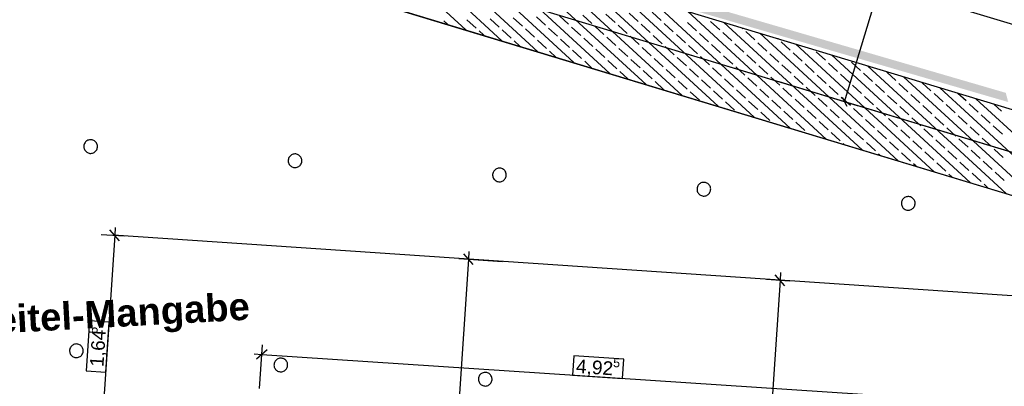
# Model space of a CAD drawing. Extents: x -779 to 790, y -208 to 633.
# Tile 213 of 232: x 237 to 381, y 264 to 318. Entities that reach past the tile are written whole.
import ezdxf
from ezdxf.lldxf.tags import DXFTag

# ---------------------------------------------------------------- set-up
doc = ezdxf.new("R2010")
doc.units = 0
doc.layers.get('0').update_dxf_attribs({"lineweight": 25})
for name, color, linetype, lineweight, true_color in [('01AFU Allgemein Bemaßung-A07F5V4RWF', 7, 'Continuous', 25, 0x848484), ('02 Raster Bemaßung', 7, 'Continuous', 25, 0x848484), ('02 Raster Gebäude-A07F5V4QWF', 7, 'Continuous', 25, 0x848484), ('20 Fundament-A07F5V4OWF', 7, 'Continuous', 25, 0x848484), ('20 Magerbeton Bohrungen', 7, 'Continuous', 25, 0x848484), ('20 Räume Innen', 9, 'Continuous', 25, 0x808080), ('30 Baugrubenplanung', 7, 'Continuous', 25, 0x848484), ('S_Mass', 150, 'Continuous', 25, 0x007fff)]:
    doc.layers.add(name, color=color, linetype=linetype, lineweight=lineweight, true_color=true_color)
doc.layers.add('02 Raster Gebäude-A07F5V53WF', color=7, linetype='Continuous', lineweight=13)
doc.layers.add('X_Allgemein', color=7, linetype='Continuous', lineweight=25)
doc.styles.get("Standard").update_dxf_attribs({"font": 'arial.ttf'})
tags = doc.linetypes.add('Raster-A07F5V4TWF', pattern=[0.2, 0.1, -0.05, 0, -0.05]).pattern_tags.tags
tags[10:11] = [DXFTag(74, 4), DXFTag(75, 0), DXFTag(340, '0'), DXFTag(46, 1.0), DXFTag(50, 0.0), DXFTag(44, 0.0), DXFTag(45, 0.0)]
tags[8:9] = [DXFTag(74, 4), DXFTag(75, 0), DXFTag(340, '0'), DXFTag(46, 1.0), DXFTag(50, 0.0), DXFTag(44, 0.0), DXFTag(45, 0.0)]
tags[6:7] = [DXFTag(74, 4), DXFTag(75, 0), DXFTag(340, '0'), DXFTag(46, 1.0), DXFTag(50, 0.0), DXFTag(44, 0.0), DXFTag(45, 0.0)]
tags[4:5] = [DXFTag(74, 4), DXFTag(75, 0), DXFTag(340, '0'), DXFTag(46, 1.0), DXFTag(50, 0.0), DXFTag(44, 0.0), DXFTag(45, 0.0)]
tags = doc.linetypes.add('Raster-A07F5V57WF', pattern=[0.2, 0.1, -0.05, 0, -0.05]).pattern_tags.tags
tags[10:11] = [DXFTag(74, 4), DXFTag(75, 0), DXFTag(340, '0'), DXFTag(46, 1.0), DXFTag(50, 0.0), DXFTag(44, 0.0), DXFTag(45, 0.0)]
tags[8:9] = [DXFTag(74, 4), DXFTag(75, 0), DXFTag(340, '0'), DXFTag(46, 1.0), DXFTag(50, 0.0), DXFTag(44, 0.0), DXFTag(45, 0.0)]
tags[6:7] = [DXFTag(74, 4), DXFTag(75, 0), DXFTag(340, '0'), DXFTag(46, 1.0), DXFTag(50, 0.0), DXFTag(44, 0.0), DXFTag(45, 0.0)]
tags[4:5] = [DXFTag(74, 4), DXFTag(75, 0), DXFTag(340, '0'), DXFTag(46, 1.0), DXFTag(50, 0.0), DXFTag(44, 0.0), DXFTag(45, 0.0)]
tags = doc.linetypes.add('Strichpunkt', pattern=[1, 0.5, -0.25, 0, -0.25]).pattern_tags.tags
tags[10:11] = [DXFTag(74, 4), DXFTag(75, 0), DXFTag(340, '0'), DXFTag(46, 1.0), DXFTag(50, 0.0), DXFTag(44, 0.0), DXFTag(45, 0.0)]
tags[8:9] = [DXFTag(74, 4), DXFTag(75, 0), DXFTag(340, '0'), DXFTag(46, 1.0), DXFTag(50, 0.0), DXFTag(44, 0.0), DXFTag(45, 0.0)]
tags[6:7] = [DXFTag(74, 4), DXFTag(75, 0), DXFTag(340, '0'), DXFTag(46, 1.0), DXFTag(50, 0.0), DXFTag(44, 0.0), DXFTag(45, 0.0)]
tags[4:5] = [DXFTag(74, 4), DXFTag(75, 0), DXFTag(340, '0'), DXFTag(46, 1.0), DXFTag(50, 0.0), DXFTag(44, 0.0), DXFTag(45, 0.0)]
tags = doc.linetypes.add('Wipeout_Contour-A07F5V4SWF', pattern=[1, 0, -1]).pattern_tags.tags
tags[6:7] = [DXFTag(74, 4), DXFTag(75, 0), DXFTag(340, '0'), DXFTag(46, 1.0), DXFTag(50, 0.0), DXFTag(44, 0.0), DXFTag(45, 0.0)]
tags[4:5] = [DXFTag(74, 4), DXFTag(75, 0), DXFTag(340, '0'), DXFTag(46, 1.0), DXFTag(50, 0.0), DXFTag(44, 0.0), DXFTag(45, 0.0)]

# ---------------------------------------------------------------- blocks, each defined once
blk = doc.blocks.new('Referenz-A07F5V4VWF', base_point=(-401.42, -176.34))
at = {"color": 0, "linetype": 'ByBlock', "lineweight": -2, "ltscale": 12.5}
for p, q in [((134.01, 366.96), (464.72, 266.69)), ((449.33, 283.89), (202.64, 358.69)), ((206.04, 345.12), (464.72, 266.69))]:
    blk.add_line(p, q, dxfattribs=at)
at = {"layer": '01AFU Allgemein Bemaßung-A07F5V4RWF', "color": 0, "lineweight": -2}
for p, q in [((250.54, 287.08), (250.47, 285.95)), ((250.47, 285.95), (248.25, 253.17)), ((248.47, 286.09), (251.87, 285.86)), ((251.16, 285.15), (249.77, 286.75)), ((348.58, 278.57), (347.19, 280.17)), ((347.96, 280.49), (347.89, 279.37)), ((347.89, 279.37), (344.47, 228.84)), ((345.89, 279.5), (349.29, 279.27))]:
    blk.add_line(p, q, dxfattribs=at)
at = {"layer": '01AFU Allgemein Bemaßung-A07F5V4RWF', "color": 0, "linetype": 'Wipeout_Contour-A07F5V4SWF', "lineweight": -2, "ltscale": 1.625}
for p, q in [((246.78, 273.43), (246.29, 266.08)), ((249.64, 273.23), (246.78, 273.43)), ((249.14, 265.88), (249.64, 273.23)), ((246.29, 266.08), (249.14, 265.88))]:
    blk.add_line(p, q, dxfattribs=at)
at = {"layer": '02 Raster Bemaßung', "color": 0, "lineweight": -2}
for p, q in [((302.95, 281.65), (301.56, 283.25)), ((302.33, 283.58), (302.26, 282.45)), ((302.26, 282.45), (299.2, 237.19)), ((300.85, 282.55), (307.24, 282.12)), ((271.67, 263.51), (272.1, 269.9)), ((270.88, 268.57), (272, 268.5)), ((272.8, 269.19), (271.2, 267.8)), ((272, 268.5), (370.31, 261.97))]:
    blk.add_line(p, q, dxfattribs=at)
at = {"layer": '02 Raster Bemaßung', "color": 0, "linetype": 'Wipeout_Contour-A07F5V4SWF', "lineweight": -2, "ltscale": 1.625}
for p, q in [((317.67, 268.3), (317.48, 265.45)), ((325.02, 267.81), (317.67, 268.3)), ((324.83, 264.96), (325.02, 267.81)), ((317.48, 265.45), (324.83, 264.96))]:
    blk.add_line(p, q, dxfattribs=at)
at = {"layer": '02 Raster Gebäude-A07F5V4QWF', "color": 0, "linetype": 'Raster-A07F5V4TWF', "lineweight": -2, "ltscale": 187.5}
blk.add_line((458.12, 274.96), (-306.45, 506.77), dxfattribs=at)
at = {"layer": '02 Raster Gebäude-A07F5V4QWF', "color": 0, "linetype": 'Strichpunkt', "lineweight": -2, "ltscale": 0.405}
blk.add_line((558.74, 265.12), (250.27, 285.97), dxfattribs=at)
at = {"layer": '20 Fundament-A07F5V4OWF', "color": 0, "lineweight": -2}
for p, q in [((449.33, 283.89), (202.64, 358.69)), ((206.04, 345.12), (464.72, 266.69)), ((301.88, 316.06), (281.62, 334.74)), ((307.16, 314.46), (286.89, 333.14)), ((312.43, 312.86), (292.17, 331.54)), ((317.71, 311.26), (297.44, 329.94)), ((322.98, 309.66), (302.72, 328.34)), ((328.26, 308.06), (307.99, 326.75)), ((333.53, 306.46), (313.27, 325.15)), ((338.81, 304.86), (318.55, 323.55)), ((344.08, 303.26), (323.82, 321.95)), ((349.36, 301.66), (329.1, 320.35)), ((330.5, 317.42), (329.18, 318.64)), ((354.63, 300.06), (334.37, 318.75)), ((299.24, 316.86), (298.65, 317.4)), ((303.37, 316.32), (302.04, 317.54)), ((306.76, 316.46), (305.43, 317.68)), ((310.15, 316.6), (308.83, 317.82)), ((313.54, 316.73), (312.22, 317.95)), ((316.93, 316.87), (315.61, 318.09)), ((320.32, 317.01), (319, 318.23)), ((323.72, 317.15), (322.39, 318.37)), ((327.11, 317.28), (325.78, 318.5)), ((339.05, 316.07), (337.72, 317.29)), ((304.52, 315.26), (303.81, 315.92)), ((308.52, 314.83), (307.2, 316.05)), ((311.91, 314.97), (310.59, 316.19)), ((315.31, 315.11), (313.98, 316.33)), ((318.7, 315.24), (317.37, 316.46)), ((322.09, 315.38), (320.77, 316.6)), ((325.48, 315.52), (324.16, 316.74)), ((328.87, 315.66), (327.55, 316.88)), ((332.26, 315.79), (330.94, 317.01)), ((335.66, 315.93), (334.33, 317.15)), ((359.91, 298.46), (339.65, 317.15)), ((342.44, 316.21), (342.28, 316.35)), ((344.2, 314.58), (342.88, 315.8)), ((309.79, 313.66), (308.96, 314.43)), ((313.68, 313.34), (312.35, 314.56)), ((317.07, 313.48), (315.75, 314.7)), ((320.46, 313.62), (319.14, 314.84)), ((323.85, 313.75), (322.53, 314.97)), ((327.24, 313.89), (325.92, 315.11)), ((330.64, 314.03), (329.31, 315.25)), ((334.03, 314.17), (332.71, 315.39)), ((337.42, 314.3), (336.1, 315.52)), ((340.81, 314.44), (339.49, 315.66)), ((365.18, 296.86), (344.92, 315.55)), ((347.6, 314.72), (347.56, 314.75)), ((349.36, 313.09), (348.04, 314.31)), ((315.07, 312.06), (314.12, 312.94)), ((318.83, 311.85), (317.51, 313.07)), ((322.23, 311.99), (320.9, 313.21)), ((325.62, 312.13), (324.29, 313.35)), ((329.01, 312.26), (327.69, 313.49)), ((332.4, 312.4), (331.08, 313.62)), ((335.79, 312.54), (334.47, 313.76)), ((339.18, 312.68), (337.86, 313.9)), ((342.58, 312.81), (341.25, 314.03)), ((345.97, 312.95), (344.64, 314.17)), ((370.46, 295.27), (350.2, 313.95)), ((320.34, 310.46), (319.28, 311.45)), ((323.99, 310.36), (322.67, 311.58)), ((327.38, 310.5), (326.06, 311.72)), ((330.77, 310.64), (329.45, 311.86)), ((334.17, 310.78), (332.84, 312)), ((337.56, 310.91), (336.23, 312.13)), ((340.95, 311.05), (339.63, 312.27)), ((344.34, 311.19), (343.02, 312.41)), ((347.73, 311.32), (346.41, 312.55)), ((351.12, 311.46), (349.8, 312.68)), ((354.52, 311.6), (353.19, 312.82)), ((375.74, 293.67), (355.47, 312.35)), ((329.15, 308.87), (327.82, 310.09)), ((332.54, 309.01), (331.22, 310.23)), ((335.93, 309.15), (334.61, 310.37)), ((339.32, 309.29), (338, 310.51)), ((342.71, 309.42), (341.39, 310.64)), ((346.11, 309.56), (344.78, 310.78)), ((349.5, 309.7), (348.17, 310.92)), ((352.89, 309.83), (351.57, 311.06)), ((356.28, 309.97), (354.96, 311.19)), ((359.67, 310.11), (358.35, 311.33)), ((381.01, 292.07), (360.75, 310.75)), ((325.62, 308.86), (324.43, 309.96)), ((334.3, 307.38), (332.98, 308.6)), ((337.7, 307.52), (336.37, 308.74)), ((341.09, 307.66), (339.76, 308.88)), ((344.48, 307.8), (343.16, 309.02)), ((347.87, 307.93), (346.55, 309.15)), ((351.26, 308.07), (349.94, 309.29)), ((354.65, 308.21), (353.33, 309.43)), ((358.05, 308.35), (356.72, 309.57)), ((361.44, 308.48), (360.11, 309.7)), ((364.83, 308.62), (363.51, 309.84)), ((386.29, 290.47), (366.02, 309.15)), ((330.89, 307.26), (329.59, 308.47)), ((339.46, 305.89), (338.14, 307.11)), ((342.85, 306.03), (341.53, 307.25)), ((346.24, 306.17), (344.92, 307.39)), ((349.63, 306.31), (348.31, 307.53)), ((353.03, 306.44), (351.7, 307.66)), ((356.42, 306.58), (355.1, 307.8)), ((359.81, 306.72), (358.49, 307.94)), ((363.2, 306.86), (361.88, 308.08)), ((366.59, 306.99), (365.27, 308.21)), ((369.99, 307.13), (368.66, 308.35)), ((391.56, 288.87), (371.3, 307.55)), ((336.07, 305.76), (334.74, 306.98)), ((348.01, 304.54), (346.68, 305.76)), ((351.4, 304.68), (350.08, 305.9)), ((354.79, 304.82), (353.47, 306.04)), ((358.18, 304.95), (356.86, 306.17)), ((361.57, 305.09), (360.25, 306.31)), ((364.97, 305.23), (363.64, 306.45)), ((368.36, 305.37), (367.03, 306.59)), ((371.75, 305.5), (370.43, 306.72)), ((375.14, 305.64), (373.94, 306.75)), ((396.84, 287.27), (376.57, 305.95)), ((341.22, 304.27), (339.9, 305.49)), ((344.62, 304.4), (343.29, 305.62)), ((353.16, 303.05), (351.84, 304.27)), ((356.56, 303.19), (355.23, 304.41)), ((359.95, 303.33), (358.62, 304.55)), ((363.34, 303.46), (362.02, 304.68)), ((366.73, 303.6), (365.41, 304.82)), ((370.12, 303.74), (368.8, 304.96)), ((373.51, 303.88), (372.19, 305.1)), ((376.91, 304.01), (375.58, 305.23)), ((380.3, 304.15), (379.21, 305.15)), ((346.38, 302.78), (345.06, 304)), ((349.77, 302.91), (348.45, 304.13)), ((358.32, 301.56), (357, 302.78)), ((361.71, 301.7), (360.39, 302.92)), ((365.1, 301.84), (363.78, 303.06)), ((368.5, 301.97), (367.17, 303.19)), ((371.89, 302.11), (370.56, 303.33)), ((375.28, 302.25), (373.96, 303.47)), ((378.67, 302.39), (377.35, 303.61)), ((351.54, 301.29), (350.21, 302.51)), ((354.93, 301.42), (353.61, 302.64)), ((366.87, 300.21), (365.55, 301.43)), ((370.26, 300.35), (368.94, 301.57)), ((373.65, 300.48), (372.33, 301.7)), ((377.04, 300.62), (375.72, 301.84)), ((380.44, 300.76), (379.11, 301.98)), ((352, 300.86), (351.98, 300.88)), ((356.69, 299.8), (355.37, 301.02)), ((360.09, 299.93), (358.76, 301.15)), ((363.48, 300.07), (362.15, 301.29)), ((372.03, 298.72), (370.7, 299.94)), ((375.42, 298.86), (374.09, 300.08)), ((378.81, 298.99), (377.49, 300.21)), ((357.27, 299.26), (357.13, 299.39)), ((361.85, 298.31), (360.53, 299.53)), ((365.24, 298.44), (363.92, 299.67)), ((368.63, 298.58), (367.31, 299.8)), ((377.18, 297.23), (375.86, 298.45)), ((380.57, 297.37), (379.25, 298.59)), ((362.55, 297.66), (362.29, 297.9)), ((367.01, 296.82), (365.68, 298.04)), ((370.4, 296.95), (369.07, 298.18)), ((373.79, 297.09), (372.47, 298.31)), ((367.82, 296.06), (367.45, 296.41)), ((372.16, 295.33), (370.84, 296.55)), ((375.55, 295.47), (374.23, 296.69)), ((378.95, 295.6), (377.62, 296.82)), ((373.1, 294.47), (372.6, 294.92)), ((377.32, 293.84), (376, 295.06)), ((380.71, 293.98), (379.39, 295.2)), ((378.37, 292.87), (377.76, 293.43))]:
    blk.add_line(p, q, dxfattribs=at)
at = {"layer": '20 Magerbeton Bohrungen', "color": 0, "lineweight": -2}
for p, q in [((206.04, 345.12), (464.72, 266.69)), ((246.64, 299.91), (246.51, 299.87)), ((246.76, 299.94), (246.64, 299.91)), ((246.89, 299.96), (246.76, 299.94)), ((247.02, 299.96), (246.89, 299.96)), ((247.15, 299.93), (247.02, 299.96)), ((247.28, 299.9), (247.15, 299.93)), ((247.4, 299.84), (247.28, 299.9)), ((245.94, 299.05), (245.93, 298.92)), ((245.93, 298.92), (245.95, 298.79)), ((245.96, 299.18), (245.94, 299.05)), ((245.95, 298.79), (245.98, 298.66)), ((246, 299.3), (245.96, 299.18)), ((245.98, 298.66), (246.03, 298.54)), ((246.05, 299.42), (246, 299.3)), ((246.03, 298.54), (246.09, 298.42)), ((246.12, 299.54), (246.05, 299.42)), ((246.2, 299.64), (246.12, 299.54)), ((246.29, 299.73), (246.2, 299.64)), ((246.4, 299.8), (246.29, 299.73)), ((246.51, 299.87), (246.4, 299.8)), ((247.51, 299.78), (247.4, 299.84)), ((247.61, 299.69), (247.51, 299.78)), ((247.7, 299.6), (247.61, 299.69)), ((247.78, 299.49), (247.7, 299.6)), ((247.75, 298.38), (247.82, 298.49)), ((247.84, 299.38), (247.78, 299.49)), ((247.82, 298.49), (247.87, 298.61)), ((247.89, 299.26), (247.84, 299.38)), ((247.87, 298.61), (247.91, 298.74)), ((247.92, 299.13), (247.89, 299.26)), ((247.91, 298.74), (247.93, 298.87)), ((247.93, 299), (247.92, 299.13)), ((247.93, 298.87), (247.93, 299)), ((246.09, 298.42), (246.17, 298.32)), ((246.17, 298.32), (246.26, 298.22)), ((246.26, 298.22), (246.36, 298.14)), ((246.36, 298.14), (246.47, 298.07)), ((246.47, 298.07), (246.59, 298.02)), ((246.59, 298.02), (246.71, 297.98)), ((246.71, 297.98), (246.84, 297.96)), ((246.84, 297.96), (246.97, 297.96)), ((246.97, 297.96), (247.1, 297.97)), ((247.1, 297.97), (247.23, 298)), ((247.23, 298), (247.35, 298.05)), ((247.35, 298.05), (247.47, 298.11)), ((247.47, 298.11), (247.57, 298.19)), ((247.57, 298.19), (247.67, 298.28)), ((247.67, 298.28), (247.75, 298.38)), ((275.89, 297.1), (275.87, 296.97)), ((275.93, 297.22), (275.89, 297.1)), ((275.98, 297.34), (275.93, 297.22)), ((276.05, 297.45), (275.98, 297.34)), ((276.13, 297.55), (276.05, 297.45)), ((276.23, 297.64), (276.13, 297.55)), ((276.33, 297.72), (276.23, 297.64)), ((276.45, 297.78), (276.33, 297.72)), ((276.57, 297.83), (276.45, 297.78)), ((276.7, 297.86), (276.57, 297.83)), ((276.83, 297.88), (276.7, 297.86)), ((276.96, 297.87), (276.83, 297.88)), ((277.09, 297.85), (276.96, 297.87)), ((277.21, 297.81), (277.09, 297.85)), ((277.33, 297.76), (277.21, 297.81)), ((277.44, 297.69), (277.33, 297.76)), ((277.54, 297.61), (277.44, 297.69)), ((277.63, 297.52), (277.54, 297.61)), ((277.71, 297.41), (277.63, 297.52)), ((277.77, 297.3), (277.71, 297.41)), ((277.82, 297.17), (277.77, 297.3)), ((277.85, 297.05), (277.82, 297.17)), ((277.87, 296.92), (277.85, 297.05)), ((275.87, 296.97), (275.87, 296.84)), ((275.87, 296.84), (275.88, 296.71)), ((275.88, 296.71), (275.91, 296.58)), ((275.91, 296.58), (275.96, 296.46)), ((275.96, 296.46), (276.02, 296.34)), ((276.02, 296.34), (276.1, 296.24)), ((276.1, 296.24), (276.19, 296.14)), ((276.19, 296.14), (276.29, 296.06)), ((276.29, 296.06), (276.4, 295.99)), ((276.4, 295.99), (276.52, 295.94)), ((276.52, 295.94), (276.65, 295.9)), ((276.65, 295.9), (276.78, 295.88)), ((276.78, 295.88), (276.91, 295.88)), ((276.91, 295.88), (277.04, 295.89)), ((277.04, 295.89), (277.16, 295.92)), ((277.16, 295.92), (277.29, 295.97)), ((277.29, 295.97), (277.4, 296.03)), ((277.4, 296.03), (277.51, 296.11)), ((277.51, 296.11), (277.6, 296.2)), ((277.6, 296.2), (277.68, 296.3)), ((277.68, 296.3), (277.75, 296.41)), ((277.75, 296.41), (277.8, 296.53)), ((277.8, 296.53), (277.84, 296.66)), ((277.84, 296.66), (277.86, 296.79)), ((277.86, 296.79), (277.87, 296.92)), ((306.26, 295.64), (306.16, 295.56)), ((306.38, 295.7), (306.26, 295.64)), ((306.5, 295.75), (306.38, 295.7)), ((306.63, 295.78), (306.5, 295.75)), ((306.76, 295.79), (306.63, 295.78)), ((306.89, 295.79), (306.76, 295.79)), ((307.02, 295.77), (306.89, 295.79)), ((307.14, 295.73), (307.02, 295.77)), ((307.26, 295.68), (307.14, 295.73)), ((307.37, 295.61), (307.26, 295.68)), ((307.48, 295.53), (307.37, 295.61)), ((305.82, 295.01), (305.8, 294.88)), ((305.8, 294.88), (305.8, 294.75)), ((305.8, 294.75), (305.81, 294.62)), ((305.81, 294.62), (305.84, 294.5)), ((305.86, 295.14), (305.82, 295.01)), ((305.84, 294.5), (305.89, 294.37)), ((305.91, 295.26), (305.86, 295.14)), ((305.89, 294.37), (305.95, 294.26)), ((305.98, 295.37), (305.91, 295.26)), ((305.95, 294.26), (306.03, 294.15)), ((306.06, 295.47), (305.98, 295.37)), ((306.03, 294.15), (306.12, 294.06)), ((306.16, 295.56), (306.06, 295.47)), ((307.57, 295.43), (307.48, 295.53)), ((307.53, 294.12), (307.61, 294.22)), ((307.64, 295.33), (307.57, 295.43)), ((307.61, 294.22), (307.68, 294.33)), ((307.71, 295.21), (307.64, 295.33)), ((307.68, 294.33), (307.74, 294.45)), ((307.75, 295.09), (307.71, 295.21)), ((307.74, 294.45), (307.77, 294.57)), ((307.78, 294.96), (307.75, 295.09)), ((307.77, 294.57), (307.79, 294.7)), ((307.8, 294.83), (307.78, 294.96)), ((307.79, 294.7), (307.8, 294.83)), ((306.12, 294.06), (306.22, 293.98)), ((306.22, 293.98), (306.33, 293.91)), ((306.33, 293.91), (306.45, 293.85)), ((306.45, 293.85), (306.58, 293.82)), ((306.58, 293.82), (306.71, 293.8)), ((306.71, 293.8), (306.84, 293.79)), ((306.84, 293.79), (306.97, 293.81)), ((306.97, 293.81), (307.1, 293.84)), ((307.1, 293.84), (307.22, 293.89)), ((307.22, 293.89), (307.33, 293.95)), ((307.33, 293.95), (307.44, 294.03)), ((307.44, 294.03), (307.53, 294.12)), ((335.75, 292.93), (335.73, 292.8)), ((335.73, 292.8), (335.73, 292.67)), ((335.79, 293.06), (335.75, 292.93)), ((335.84, 293.18), (335.79, 293.06)), ((335.91, 293.29), (335.84, 293.18)), ((335.99, 293.39), (335.91, 293.29)), ((336.09, 293.48), (335.99, 293.39)), ((336.19, 293.56), (336.09, 293.48)), ((336.31, 293.62), (336.19, 293.56)), ((336.43, 293.67), (336.31, 293.62)), ((336.56, 293.7), (336.43, 293.67)), ((336.69, 293.71), (336.56, 293.7)), ((336.82, 293.71), (336.69, 293.71)), ((336.95, 293.69), (336.82, 293.71)), ((337.07, 293.65), (336.95, 293.69)), ((337.19, 293.6), (337.07, 293.65)), ((337.31, 293.53), (337.19, 293.6)), ((337.41, 293.45), (337.31, 293.53)), ((337.5, 293.35), (337.41, 293.45)), ((337.57, 293.25), (337.5, 293.35)), ((337.64, 293.13), (337.57, 293.25)), ((337.68, 293.01), (337.64, 293.13)), ((337.71, 292.88), (337.68, 293.01)), ((337.73, 292.75), (337.71, 292.88)), ((337.72, 292.62), (337.73, 292.75)), ((335.73, 292.67), (335.74, 292.54)), ((335.74, 292.54), (335.77, 292.41)), ((335.77, 292.41), (335.82, 292.29)), ((335.82, 292.29), (335.88, 292.18)), ((335.88, 292.18), (335.96, 292.07)), ((335.96, 292.07), (336.05, 291.98)), ((336.05, 291.98), (336.15, 291.89)), ((336.15, 291.89), (336.26, 291.82)), ((336.26, 291.82), (336.38, 291.77)), ((336.38, 291.77), (336.51, 291.73)), ((336.51, 291.73), (336.64, 291.71)), ((336.64, 291.71), (336.77, 291.71)), ((336.77, 291.71), (336.9, 291.73)), ((336.9, 291.73), (337.03, 291.76)), ((337.03, 291.76), (337.15, 291.8)), ((337.15, 291.8), (337.26, 291.87)), ((337.26, 291.87), (337.37, 291.94)), ((337.37, 291.94), (337.46, 292.03)), ((337.46, 292.03), (337.55, 292.13)), ((337.55, 292.13), (337.61, 292.25)), ((337.61, 292.25), (337.67, 292.37)), ((337.67, 292.37), (337.7, 292.49)), ((337.7, 292.49), (337.72, 292.62)), ((365.93, 291.31), (365.84, 291.2)), ((366.02, 291.4), (365.93, 291.31)), ((366.13, 291.47), (366.02, 291.4)), ((366.24, 291.54), (366.13, 291.47)), ((366.36, 291.58), (366.24, 291.54)), ((366.49, 291.61), (366.36, 291.58)), ((366.62, 291.63), (366.49, 291.61)), ((366.75, 291.62), (366.62, 291.63)), ((366.88, 291.6), (366.75, 291.62)), ((367.01, 291.57), (366.88, 291.6)), ((367.12, 291.51), (367.01, 291.57)), ((367.24, 291.45), (367.12, 291.51)), ((367.34, 291.36), (367.24, 291.45)), ((367.43, 291.27), (367.34, 291.36)), ((367.51, 291.16), (367.43, 291.27)), ((365.68, 290.85), (365.66, 290.72)), ((365.66, 290.72), (365.66, 290.59)), ((365.66, 290.59), (365.67, 290.46)), ((365.67, 290.46), (365.71, 290.33)), ((365.72, 290.97), (365.68, 290.85)), ((365.71, 290.33), (365.75, 290.21)), ((365.77, 291.09), (365.72, 290.97)), ((365.75, 290.21), (365.82, 290.09)), ((365.84, 291.2), (365.77, 291.09)), ((365.82, 290.09), (365.89, 289.99)), ((365.89, 289.99), (365.98, 289.89)), ((365.98, 289.89), (366.08, 289.81)), ((366.08, 289.81), (366.2, 289.74)), ((367.2, 289.78), (367.3, 289.86)), ((367.3, 289.86), (367.4, 289.95)), ((367.4, 289.95), (367.48, 290.05)), ((367.48, 290.05), (367.55, 290.16)), ((367.57, 291.05), (367.51, 291.16)), ((367.55, 290.16), (367.6, 290.28)), ((367.62, 290.93), (367.57, 291.05)), ((367.6, 290.28), (367.64, 290.41)), ((367.65, 290.8), (367.62, 290.93)), ((367.64, 290.41), (367.66, 290.54)), ((367.66, 290.67), (367.65, 290.8)), ((367.66, 290.54), (367.66, 290.67)), ((366.2, 289.74), (366.32, 289.69)), ((366.32, 289.69), (366.44, 289.65)), ((366.44, 289.65), (366.57, 289.63)), ((366.57, 289.63), (366.7, 289.63)), ((366.7, 289.63), (366.83, 289.64)), ((366.83, 289.64), (366.96, 289.67)), ((366.96, 289.67), (367.08, 289.72)), ((367.08, 289.72), (367.2, 289.78)), ((244.12, 269.71), (244.03, 269.6)), ((244.21, 269.8), (244.12, 269.71)), ((244.32, 269.87), (244.21, 269.8)), ((244.43, 269.94), (244.32, 269.87)), ((244.55, 269.98), (244.43, 269.94)), ((244.68, 270.01), (244.55, 269.98)), ((244.81, 270.03), (244.68, 270.01)), ((244.94, 270.02), (244.81, 270.03)), ((245.07, 270), (244.94, 270.02)), ((245.2, 269.97), (245.07, 270)), ((245.32, 269.91), (245.2, 269.97)), ((245.43, 269.85), (245.32, 269.91)), ((245.53, 269.76), (245.43, 269.85)), ((245.62, 269.67), (245.53, 269.76)), ((245.7, 269.56), (245.62, 269.67)), ((243.86, 269.12), (243.85, 268.99)), ((243.85, 268.99), (243.87, 268.86)), ((243.88, 269.25), (243.86, 269.12)), ((243.87, 268.86), (243.9, 268.73)), ((243.91, 269.37), (243.88, 269.25)), ((243.9, 268.73), (243.94, 268.61)), ((243.97, 269.49), (243.91, 269.37)), ((243.94, 268.61), (244.01, 268.49)), ((244.03, 269.6), (243.97, 269.49)), ((244.01, 268.49), (244.08, 268.39)), ((244.08, 268.39), (244.17, 268.29)), ((244.17, 268.29), (244.28, 268.21)), ((244.28, 268.21), (244.39, 268.14)), ((245.27, 268.12), (245.39, 268.18)), ((245.39, 268.18), (245.49, 268.26)), ((245.49, 268.26), (245.59, 268.35)), ((245.59, 268.35), (245.67, 268.45)), ((245.67, 268.45), (245.74, 268.56)), ((245.76, 269.45), (245.7, 269.56)), ((245.74, 268.56), (245.79, 268.68)), ((245.81, 269.33), (245.76, 269.45)), ((245.79, 268.68), (245.83, 268.81)), ((245.84, 269.2), (245.81, 269.33)), ((245.83, 268.81), (245.85, 268.94)), ((245.85, 269.07), (245.84, 269.2)), ((245.85, 268.94), (245.85, 269.07)), ((244.39, 268.14), (244.51, 268.09)), ((244.51, 268.09), (244.63, 268.05)), ((244.63, 268.05), (244.76, 268.03)), ((244.76, 268.03), (244.89, 268.03)), ((244.89, 268.03), (245.02, 268.04)), ((245.02, 268.04), (245.15, 268.07)), ((245.15, 268.07), (245.27, 268.12)), ((273.79, 267.04), (273.78, 266.9)), ((273.78, 266.9), (273.8, 266.77)), ((273.81, 267.16), (273.79, 267.04)), ((273.8, 266.77), (273.83, 266.65)), ((273.84, 267.29), (273.81, 267.16)), ((273.9, 267.41), (273.84, 267.29)), ((273.97, 267.52), (273.9, 267.41)), ((274.05, 267.62), (273.97, 267.52)), ((274.14, 267.71), (274.05, 267.62)), ((274.25, 267.79), (274.14, 267.71)), ((274.36, 267.85), (274.25, 267.79)), ((274.49, 267.9), (274.36, 267.85)), ((274.61, 267.93), (274.49, 267.9)), ((274.74, 267.94), (274.61, 267.93)), ((274.87, 267.94), (274.74, 267.94)), ((275, 267.92), (274.87, 267.94)), ((275.13, 267.88), (275, 267.92)), ((275.25, 267.83), (275.13, 267.88)), ((275.36, 267.76), (275.25, 267.83)), ((275.46, 267.68), (275.36, 267.76)), ((275.55, 267.59), (275.46, 267.68)), ((275.63, 267.48), (275.55, 267.59)), ((275.69, 267.36), (275.63, 267.48)), ((275.74, 267.24), (275.69, 267.36)), ((275.77, 267.12), (275.74, 267.24)), ((275.76, 266.73), (275.78, 266.85)), ((275.78, 266.99), (275.77, 267.12)), ((275.78, 266.85), (275.78, 266.99)), ((273.83, 266.65), (273.88, 266.52)), ((273.88, 266.52), (273.94, 266.41)), ((273.94, 266.41), (274.01, 266.3)), ((274.01, 266.3), (274.1, 266.21)), ((274.1, 266.21), (274.21, 266.13)), ((274.21, 266.13), (274.32, 266.06)), ((274.32, 266.06), (274.44, 266.01)), ((274.44, 266.01), (274.56, 265.97)), ((274.56, 265.97), (274.69, 265.95)), ((274.69, 265.95), (274.82, 265.95)), ((274.82, 265.95), (274.95, 265.96)), ((274.95, 265.96), (275.08, 265.99)), ((275.08, 265.99), (275.2, 266.04)), ((275.2, 266.04), (275.32, 266.1)), ((275.32, 266.1), (275.42, 266.18)), ((275.42, 266.18), (275.52, 266.27)), ((275.52, 266.27), (275.6, 266.37)), ((275.6, 266.37), (275.67, 266.48)), ((275.67, 266.48), (275.72, 266.6)), ((275.72, 266.6), (275.76, 266.73)), ((303.83, 265.33), (303.78, 265.21)), ((303.9, 265.44), (303.83, 265.33)), ((303.98, 265.54), (303.9, 265.44)), ((304.07, 265.63), (303.98, 265.54)), ((304.18, 265.71), (304.07, 265.63)), ((304.29, 265.77), (304.18, 265.71)), ((304.42, 265.82), (304.29, 265.77)), ((304.54, 265.85), (304.42, 265.82)), ((304.67, 265.86), (304.54, 265.85)), ((304.8, 265.86), (304.67, 265.86)), ((304.93, 265.84), (304.8, 265.86)), ((305.06, 265.8), (304.93, 265.84)), ((305.18, 265.75), (305.06, 265.8)), ((305.29, 265.68), (305.18, 265.75)), ((305.39, 265.6), (305.29, 265.68)), ((305.48, 265.5), (305.39, 265.6)), ((305.56, 265.4), (305.48, 265.5)), ((305.62, 265.28), (305.56, 265.4)), ((303.74, 265.08), (303.72, 264.95)), ((303.72, 264.95), (303.72, 264.82)), ((303.72, 264.82), (303.73, 264.69)), ((303.73, 264.69), (303.76, 264.56)), ((303.78, 265.21), (303.74, 265.08)), ((303.76, 264.56), (303.81, 264.44)), ((303.81, 264.44), (303.87, 264.33)), ((303.87, 264.33), (303.95, 264.22)), ((303.95, 264.22), (304.04, 264.13)), ((304.04, 264.13), (304.14, 264.04)), ((304.14, 264.04), (304.25, 263.98)), ((304.25, 263.98), (304.37, 263.92)), ((304.37, 263.92), (304.49, 263.89)), ((304.49, 263.89), (304.62, 263.87)), ((304.62, 263.87), (304.75, 263.86)), ((304.75, 263.86), (304.89, 263.88)), ((304.89, 263.88), (305.01, 263.91)), ((305.01, 263.91), (305.13, 263.95)), ((305.13, 263.95), (305.25, 264.02)), ((305.25, 264.02), (305.35, 264.09)), ((305.35, 264.09), (305.45, 264.18)), ((305.45, 264.18), (305.53, 264.29)), ((305.53, 264.29), (305.6, 264.4)), ((305.6, 264.4), (305.65, 264.52)), ((305.67, 265.16), (305.62, 265.28)), ((305.65, 264.52), (305.69, 264.64)), ((305.7, 265.03), (305.67, 265.16)), ((305.69, 264.64), (305.71, 264.77)), ((305.71, 264.9), (305.7, 265.03)), ((305.71, 264.77), (305.71, 264.9))]:
    blk.add_line(p, q, dxfattribs=at)
at = {"layer": '30 Baugrubenplanung', "color": 0, "lineweight": -2}
for p in [(138.96, 390.54), (319.71, 335.73)]:
    blk.add_line(p, (489.95, 284.12), dxfattribs=at)
at = {"layer": '01AFU Allgemein Bemaßung-A07F5V4RWF', "color": 0, "linetype": 'ByBlock', "lineweight": -2, "ltscale": 1.625, "attachment_point": 1, "rotation": 86.1331}
for s, insert, char_height in [('{\\fArial;5}', (246.6, 271.58), 1.3202), ('{\\fArial;1,64}', (246.81, 266.77), 2.0003)]:
    blk.add_mtext(s, dxfattribs=dict(at, insert=insert, char_height=char_height))
at = {"layer": '02 Raster Bemaßung', "color": 0, "linetype": 'ByBlock', "lineweight": -2, "ltscale": 2.25, "attachment_point": 1, "rotation": 356.2006}
for s, insert, char_height in [('{\\fArial;4,92}', (318.09, 267.79), 2.0003), ('{\\fArial;5}', (323.49, 267.97), 1.3202)]:
    blk.add_mtext(s, dxfattribs=dict(at, insert=insert, char_height=char_height))
blk = doc.blocks.new('Polylinie-A07F5V4XWF', base_point=(-290.57, 305.48))
at = {"color": 0, "linetype": 'ByBlock', "lineweight": -2, "ltscale": 0.25}
for points in [[(376.65, 306.83), (248.98, 345.3), (244.69, 345.3)], [(380.94, 306.83), (376.65, 306.83), (248.98, 345.3)], [(381.3, 305.48), (380.94, 306.83), (376.65, 306.83)]]:
    blk.add_solid(points, dxfattribs=at)
blk = doc.blocks.new('Referenz-A07F5V59WF', base_point=(-759.5, -206.19))
at = {"layer": '02 Raster Gebäude-A07F5V53WF', "color": 0, "linetype": 'Raster-A07F5V57WF', "ltscale": 117.000008}
blk.add_line((458.01, 274.99), (-306.42, 506.75), dxfattribs=at)
at = {"layer": '20 Räume Innen', "color": 0, "linetype": 'Continuous', "lineweight": -2, "ltscale": 225.000015, "insert": (209.97, 274.3), "char_height": 3.9998, "attachment_point": 1, "rotation": 3.1327}
blk.add_mtext('{\\fArial|b1|i0;Weißscheitel-Mangabe}', dxfattribs=at)
blk = doc.blocks.new('Maß-A07F5V7FWF', base_point=(347.75, 304.86))
at = {"color": 0, "linetype": 'ByBlock', "lineweight": -2, "ltscale": 0.25}
for p, q in [((368.66, 336.04), (357.18, 339.52)), ((357.32, 305.52), (366.75, 336.62)), ((366.4, 337.28), (367.1, 335.96)), ((359.23, 304.94), (347.75, 308.42)), ((356.97, 306.18), (357.67, 304.86))]:
    blk.add_line(p, q, dxfattribs=at)
at = {"color": 0, "linetype": 'ByBlock', "lineweight": -2, "ltscale": 0.25, "insert": (359.08, 319.61), "char_height": 1.8, "attachment_point": 1, "rotation": 73.1337}
blk.add_mtext('{\\fArial;1.63}', dxfattribs=at)

msp = doc.modelspace()

# ---------------------------------------------------------------- block references
at = {"color": 8, "lineweight": 25, "ltscale": 1250, "true_color": 0x808080}
msp.add_blockref('Referenz-A07F5V59WF', (-759.5, -206.19), dxfattribs=at)
at = {"color": 8, "lineweight": 25, "ltscale": 12.5, "true_color": 0x808080}
msp.add_blockref('Referenz-A07F5V4VWF', (-401.42, -176.34), dxfattribs=at)
at = {"layer": 'S_Mass', "ltscale": 0.25}
msp.add_blockref('Maß-A07F5V7FWF', (347.75, 304.86), dxfattribs=at)
at = {"layer": 'X_Allgemein', "color": 1, "ltscale": 0.25, "true_color": 0xff0000}
msp.add_blockref('Polylinie-A07F5V4XWF', (-290.57, 305.48), dxfattribs=at)

doc.saveas('drawing.dxf')
